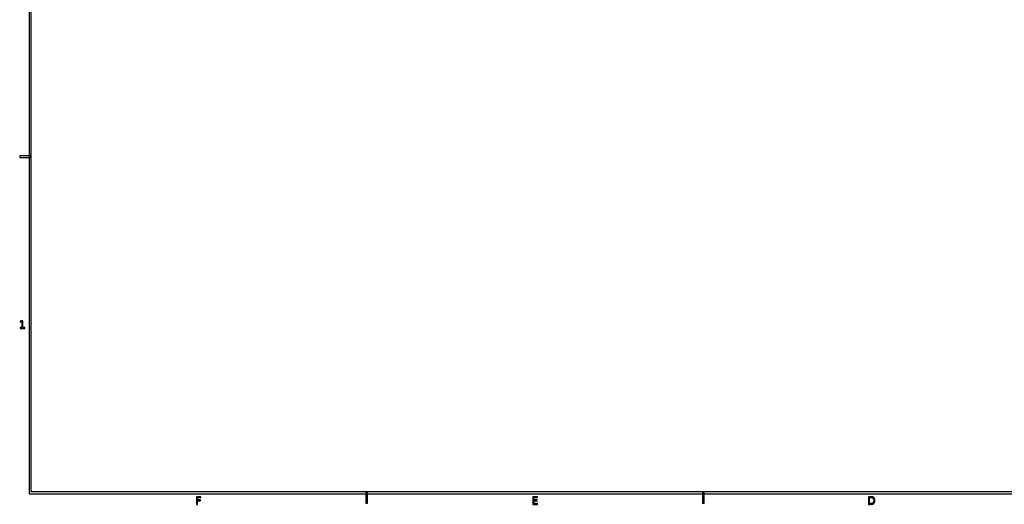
# Model space of a CAD drawing. Header units: millimetres. Extents: x -292 to 292, y -196 to 196.
# Tile 1 of 6: x -292 to -10, y -196 to -57. Entities that reach past the tile are written whole.
import ezdxf

# ---------------------------------------------------------------- set-up
doc = ezdxf.new("R2010")
doc.units = ezdxf.units.MM
doc.layers.add('可见轮廓', color=7, linetype='Continuous')

msp = doc.modelspace()

# ---------------------------------------------------------------- linework, layer by layer
at = {"layer": '可见轮廓'}
for p, q in [((-289.25, 192.92), (-289.25, -192.92)), ((-288.75, -192.42), (-288.75, 192.42)), ((-289, -96.08), (-292, -96.08)), ((-292, -96.08), (-292, -96.58)), ((-292, -96.58), (-289, -96.58)), ((-289, -96.58), (-289, -96.08)), ((-291.35, -143.35), (-291.87, -143.46)), ((-291.87, -143.46), (-291.87, -143.73)), ((-291.87, -143.73), (-291.35, -143.62)), ((-291.06, -143.35), (-291.35, -143.35)), ((-291.35, -143.62), (-291.35, -145.29)), ((-291.06, -145.29), (-291.06, -143.35)), ((-291.83, -145.29), (-291.83, -145.54)), ((-291.35, -145.29), (-291.83, -145.29)), ((-291.83, -145.54), (-290.57, -145.54)), ((-290.57, -145.29), (-291.06, -145.29)), ((-290.57, -145.54), (-290.57, -145.29)), ((-289.25, -192.92), (289.25, -192.92)), ((288.75, -192.42), (-288.75, -192.42)), ((-241.4, -193.77), (-241.4, -195.96)), ((-240.14, -193.77), (-241.4, -193.77)), ((-241.11, -194.02), (-240.14, -194.02)), ((-241.11, -194.66), (-241.11, -194.02)), ((-240.14, -194.02), (-240.14, -193.77)), ((-192.42, -192.67), (-192.92, -192.67)), ((-192.92, -192.67), (-192.92, -195.67)), ((-192.42, -195.67), (-192.42, -192.67)), ((-145.15, -193.77), (-145.15, -195.96)), ((-143.77, -193.77), (-145.15, -193.77)), ((-144.86, -194.02), (-143.77, -194.02)), ((-144.86, -194.66), (-144.86, -194.02)), ((-143.77, -194.02), (-143.77, -193.77)), ((-96.08, -192.67), (-96.58, -192.67)), ((-96.58, -192.67), (-96.58, -195.67)), ((-96.08, -195.67), (-96.08, -192.67)), ((-49.03, -193.77), (-49.03, -195.96)), ((-48.42, -193.77), (-49.03, -193.77)), ((-48.73, -194.01), (-48.37, -194.01)), ((-48.73, -195.71), (-48.73, -194.01)), ((-241.4, -195.96), (-241.11, -195.96)), ((-240.24, -194.66), (-241.11, -194.66)), ((-241.11, -194.91), (-240.24, -194.91)), ((-241.11, -195.96), (-241.11, -194.91)), ((-240.24, -194.91), (-240.24, -194.66)), ((-192.92, -195.67), (-192.42, -195.67)), ((-145.15, -195.96), (-143.74, -195.96)), ((-143.82, -194.66), (-144.86, -194.66)), ((-144.86, -194.91), (-143.82, -194.91)), ((-144.86, -195.71), (-144.86, -194.91)), ((-143.74, -195.71), (-144.86, -195.71)), ((-143.82, -194.91), (-143.82, -194.66)), ((-143.74, -195.96), (-143.74, -195.71)), ((-96.58, -195.67), (-96.08, -195.67)), ((-49.03, -195.96), (-48.42, -195.96)), ((-48.37, -195.71), (-48.73, -195.71))]:
    msp.add_line(p, q, dxfattribs=at)
for points, knots in [([(-48.42, -195.96), (-47.79, -195.96), (-47.49, -195.69), (-47.19, -195.42), (-47.19, -194.86), (-47.19, -194.3), (-47.49, -194.03), (-47.78, -193.77), (-48.42, -193.77)], [0, 0, 0, 1, 1, 2, 2, 2.994819, 2.994819, 3.989637, 3.989637, 3.989637]), ([(-48.37, -194.01), (-47.92, -194.01), (-47.71, -194.22), (-47.5, -194.42), (-47.5, -194.86), (-47.5, -195.3), (-47.71, -195.51), (-47.92, -195.71), (-48.37, -195.71)], [0, 0, 0, 1, 1, 2, 2, 3.006667, 3.006667, 4.013333, 4.013333, 4.013333])]:
    msp.add_open_spline(points, degree=2, knots=knots, dxfattribs=at)

doc.saveas('drawing.dxf')
